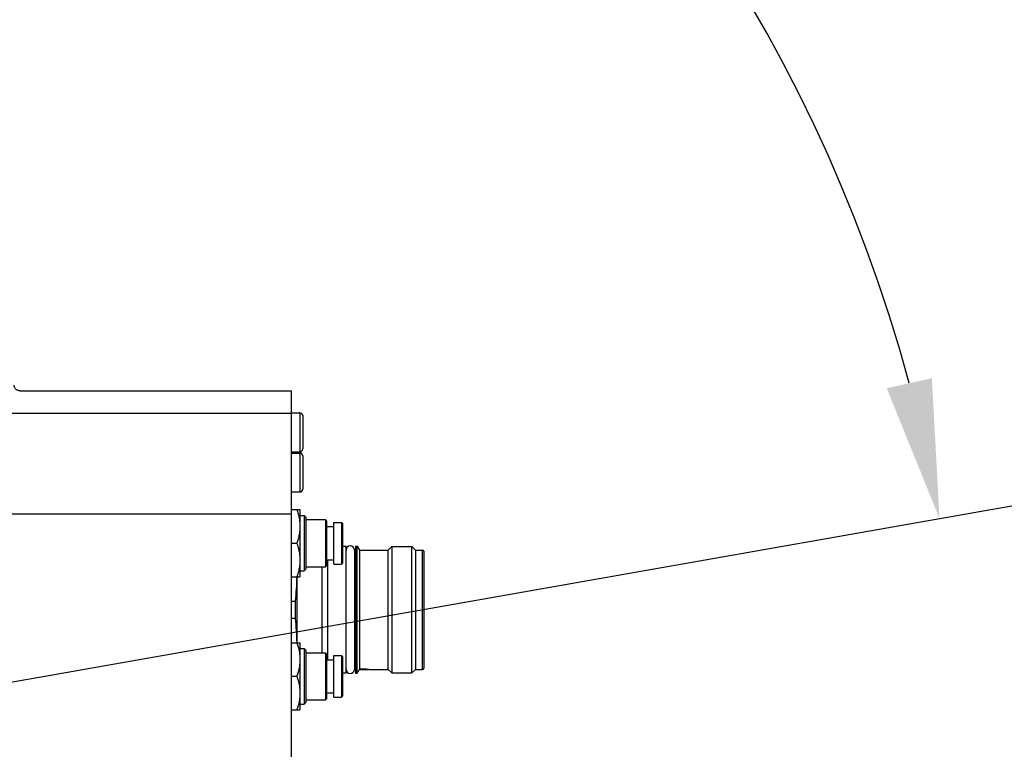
# Model space of a CAD drawing. Header units: millimetres. Extents: x 5828 to 6704, y 123 to 421.
# Tile 208 of 256: x 6565 to 6574, y 215 to 221. Entities that reach past the tile are written whole.
import ezdxf

# ---------------------------------------------------------------- set-up
doc = ezdxf.new("R2010")
doc.units = ezdxf.units.MM
for name, color, linetype in [('外形图', 7, 'Continuous'), ('尺寸标注', 7, 'Continuous'), ('运动范围', 7, 'Continuous')]:
    doc.layers.add(name, color=color, linetype=linetype)
doc.styles.add('微软雅黑', font='msyh.ttc', dxfattribs={"height": 1.5})
doc.dimstyles.new('尺寸标注_1_20比例', dxfattribs={"dimtxt": 1.5, "dimasz": 1.25, "dimexe": 0.5, "dimexo": 0.4, "dimgap": 0.5, "dimtad": 1, "dimdec": 1, "dimlfac": 20, "dimdsep": 46, "dimtxsty": '微软雅黑', "dimcen": 0.09, "dimadec": 0, "dimazin": 0, "dimtp": 0.01, "dimtm": 0.01, "dimtfac": 1, "dimtdec": 1, "dimtofl": 0, "dimtmove": 0, "dimatfit": 3, "dimfxl": 1, "dimtolj": 1, "dimarcsym": 0})

# ---------------------------------------------------------------- blocks, each defined once
blk = doc.blocks.new('*D1145')
at = {"layer": 'Defpoints', "color": 0}
for p in [(6564.9775, 227.1499), (6618.6004, 224.7716), (6488.2514, 214.3423), (6559.4529, 214.3423), (6635.7237, 214.3423)]:
    blk.add_point(p, dxfattribs=at)
at = {"layer": '尺寸标注', "color": 0, "lineweight": -2}
blk.add_arc((6559.4529, 214.3423), 13.9483, 15.13637, 174.86363, dxfattribs=at)
at = {"layer": '尺寸标注', "color": 0}
for points in [[(6572.7139, 217.9391), (6573.1206, 218.0298), (6573.1893, 216.7644)], [(6545.3524, 215.6004), (6545.7687, 215.5817), (6545.5045, 214.3423)]]:
    blk.add_solid(points, dxfattribs=at)
at = {"layer": '尺寸标注', "color": 0, "insert": (6557.2583, 229.4032), "char_height": 1.5, "attachment_point": 5, "rotation": 8.29035, "style": '微软雅黑'}
blk.add_mtext('\\A1;{\\fAlibaba PuHuiTi 3.0 55 Regular|b0|i0|c134|p18;-\\A1;170%%d}', dxfattribs=at)

msp = doc.modelspace()

# ---------------------------------------------------------------- linework, layer by layer
at = {"layer": '外形图', "linetype": 'ByBlock'}
for p, q in [((6564.9027, 217.9173), (6567.3529, 217.9173)), ((6567.3529, 210.7673), (6567.3529, 217.9173)), ((6567.3529, 217.7111), (6563.6908, 217.7111)), ((6567.3529, 217.7173), (6567.4279, 217.7173)), ((6567.4279, 217.7173), (6567.4279, 217.3673)), ((6567.4529, 217.6923), (6567.4529, 217.3923)), ((6567.3529, 217.3673), (6567.4279, 217.3673)), ((6567.3529, 217.3548), (6567.4279, 217.3548)), ((6567.4279, 217.3548), (6567.4279, 217.0048)), ((6567.4529, 217.3298), (6567.4529, 217.0298)), ((6567.3529, 217.0048), (6567.4279, 217.0048)), ((6567.3529, 216.8055), (6563.9799, 216.8055)), ((6567.3529, 216.8454), (6567.4279, 216.8454)), ((6567.4279, 216.8454), (6567.4279, 216.2392)), ((6567.4279, 216.7923), (6567.4654, 216.7923)), ((6567.4804, 216.7773), (6567.4654, 216.7923)), ((6567.4654, 216.7923), (6567.4654, 216.2923)), ((6567.4804, 216.7773), (6567.4804, 216.3073)), ((6567.4804, 216.7548), (6567.6574, 216.7548)), ((6567.6674, 216.7448), (6567.6574, 216.7548)), ((6567.6574, 216.7548), (6567.6574, 216.3298)), ((6567.6674, 216.7448), (6567.6674, 216.3398)), ((6567.7339, 216.7298), (6567.8004, 216.7298)), ((6567.7339, 216.3548), (6567.7339, 216.7298)), ((6567.8104, 216.7198), (6567.8004, 216.7298)), ((6567.8004, 216.7298), (6567.8004, 216.3548)), ((6567.8104, 216.7198), (6567.8104, 216.3648)), ((6567.6674, 216.6923), (6567.7339, 216.6923)), ((6567.3529, 216.5423), (6567.4008, 216.5423)), ((6567.8104, 216.5148), (6567.8429, 216.5148)), ((6567.8429, 215.3698), (6567.8429, 216.5148)), ((6567.9179, 216.4798), (6567.9179, 215.4048)), ((6567.9179, 216.4648), (6567.9279, 216.4648)), ((6567.9279, 216.5148), (6567.9429, 216.5148)), ((6567.9279, 216.5148), (6567.9279, 215.3698)), ((6567.9429, 215.3698), (6567.9429, 216.5148)), ((6567.9429, 216.5148), (6567.9631, 216.4798)), ((6567.9631, 216.4798), (6568.2229, 216.4798)), ((6567.9631, 216.4798), (6567.9631, 215.4061)), ((6568.2229, 216.4798), (6568.2554, 216.5123)), ((6568.2229, 215.4048), (6568.2229, 216.4798)), ((6568.2554, 216.5123), (6568.4354, 216.5123)), ((6568.2554, 216.5123), (6568.2554, 215.3723)), ((6568.4354, 216.5123), (6568.4679, 216.4798)), ((6568.4354, 215.3723), (6568.4354, 216.5123)), ((6568.4679, 216.4798), (6568.5329, 216.4798)), ((6568.4679, 216.4798), (6568.4679, 215.4048)), ((6568.5329, 215.4048), (6568.5329, 216.4798)), ((6568.5429, 216.4698), (6568.5429, 215.4148)), ((6567.6674, 216.3923), (6567.7339, 216.3923)), ((6567.6754, 216.3923), (6567.6754, 215.4923)), ((6567.7339, 216.3548), (6567.8004, 216.3548)), ((6567.8104, 216.3648), (6567.8004, 216.3548)), ((6567.4279, 216.2923), (6567.4654, 216.2923)), ((6567.4804, 216.3073), (6567.4654, 216.2923)), ((6567.4804, 216.3298), (6567.6574, 216.3298)), ((6567.6279, 215.5548), (6567.6279, 216.3298)), ((6567.6674, 216.3398), (6567.6574, 216.3298)), ((6567.3529, 216.2392), (6567.4279, 216.2392)), ((6567.4029, 215.6454), (6567.4029, 216.2392)), ((6567.3529, 216.0196), (6567.3879, 216.0196)), ((6567.3879, 215.8649), (6567.3879, 216.0196)), ((6567.3879, 215.8649), (6567.3529, 215.8649)), ((6567.3529, 215.6454), (6567.4279, 215.6454)), ((6567.4279, 215.6454), (6567.4279, 215.0392)), ((6567.4279, 215.5923), (6567.4654, 215.5923)), ((6567.4804, 215.5773), (6567.4654, 215.5923)), ((6567.4654, 215.5923), (6567.4654, 215.0923)), ((6567.4804, 215.5773), (6567.4804, 215.1073)), ((6567.4804, 215.5548), (6567.6574, 215.5548)), ((6567.6674, 215.5448), (6567.6574, 215.5548)), ((6567.6574, 215.5548), (6567.6574, 215.1298)), ((6567.6674, 215.5448), (6567.6674, 215.1398)), ((6567.6674, 215.4923), (6567.7339, 215.4923)), ((6567.7339, 215.5298), (6567.8004, 215.5298)), ((6567.7339, 215.1548), (6567.7339, 215.5298)), ((6567.8104, 215.5198), (6567.8004, 215.5298)), ((6567.8004, 215.5298), (6567.8004, 215.1548)), ((6567.8104, 215.5198), (6567.8104, 215.1648)), ((6567.9179, 215.4198), (6567.9279, 215.4198)), ((6567.9429, 215.3698), (6567.9479, 215.3785)), ((6567.9585, 215.3978), (6567.9479, 215.3785)), ((6567.9598, 215.4001), (6567.9585, 215.3978)), ((6567.9627, 215.4053), (6567.9598, 215.4001)), ((6567.9626, 215.4053), (6567.9631, 215.4061)), ((6567.9626, 215.4053), (6568.0432, 215.4053)), ((6567.9627, 215.4053), (6567.9627, 215.4053)), ((6568.0479, 215.4048), (6568.2229, 215.4048)), ((6568.2229, 215.4048), (6568.2554, 215.3723)), ((6568.4354, 215.3723), (6568.4679, 215.4048)), ((6568.4679, 215.4048), (6568.5329, 215.4048)), ((6567.3529, 215.3423), (6567.4008, 215.3423)), ((6567.8429, 215.3698), (6567.8104, 215.3698)), ((6567.9279, 215.3698), (6567.9429, 215.3698)), ((6568.2554, 215.3723), (6568.4354, 215.3723)), ((6567.4804, 215.1073), (6567.4654, 215.0923)), ((6567.4804, 215.1298), (6567.6574, 215.1298)), ((6567.6674, 215.1398), (6567.6574, 215.1298)), ((6567.6674, 215.1923), (6567.7339, 215.1923)), ((6567.7339, 215.1548), (6567.8004, 215.1548)), ((6567.8104, 215.1648), (6567.8004, 215.1548)), ((6567.3529, 215.0392), (6567.4279, 215.0392)), ((6567.4279, 215.0923), (6567.4654, 215.0923))]:
    msp.add_line(p, q, dxfattribs=at)
for centre, radius, start, end in [((6567.4279, 217.6923), 0.025, 0, 90), ((6567.4279, 217.3923), 0.025, 270, 0), ((6567.4279, 217.3298), 0.025, 0, 90), ((6567.4279, 217.0298), 0.025, 270, 0), ((6567.8804, 216.4798), 0.0375, 0, 180), ((6568.5329, 216.4698), 0.01, 0, 90), ((6567.8804, 215.4048), 0.0375, 180, 0), ((6567.9979, 214.8696), 0.5376, 85.16756, 93.71198), ((6567.9971, 214.8595), 0.5477, 84.68517, 85.29705), ((6568.5329, 215.4148), 0.01, 270, 0)]:
    msp.add_arc(centre, radius, start, end, dxfattribs=at)
for points, knots in [([(6564.9027, 217.9173), (6564.8994, 217.9173), (6564.8929, 217.9179), (6564.8836, 217.9207), (6564.8749, 217.9253), (6564.8673, 217.9315), (6564.8611, 217.939), (6564.8564, 217.9476), (6564.8539, 217.9554), (6564.8529, 217.9618), (6564.8527, 217.965), (6564.8527, 217.9666)], [0, 0, 0, 0, 0.124981, 0.249963, 0.374945, 0.499927, 0.624908, 0.74989, 0.874871, 0.937435, 1, 1, 1, 1]), ([(6567.4008, 216.8454), (6567.4049, 216.8331), (6567.4124, 216.8083), (6567.4211, 216.7706), (6567.4257, 216.7387), (6567.4275, 216.7131), (6567.4279, 216.7003), (6567.4279, 216.6938)], [0, 0, 0, 0, 0.251408, 0.501725, 0.751105, 0.875589, 1, 1, 1, 1]), ([(6567.4279, 216.6938), (6567.4279, 216.6874), (6567.4275, 216.6746), (6567.4257, 216.649), (6567.4211, 216.6171), (6567.4124, 216.5793), (6567.4049, 216.5546), (6567.4008, 216.5423)], [0, 0, 0, 0, 0.124411, 0.248895, 0.498275, 0.748592, 1, 1, 1, 1]), ([(6567.4008, 216.5423), (6567.4049, 216.53), (6567.4124, 216.5052), (6567.4211, 216.4675), (6567.4257, 216.4356), (6567.4275, 216.41), (6567.4279, 216.3971), (6567.4279, 216.3907)], [0, 0, 0, 0, 0.251408, 0.501725, 0.751105, 0.875589, 1, 1, 1, 1]), ([(6567.4279, 216.3907), (6567.4279, 216.3843), (6567.4275, 216.3715), (6567.4257, 216.3459), (6567.4211, 216.314), (6567.4124, 216.2762), (6567.4049, 216.2515), (6567.4008, 216.2392)], [0, 0, 0, 0, 0.124411, 0.248895, 0.498275, 0.748592, 1, 1, 1, 1]), ([(6567.3879, 216.0196), (6567.3914, 216.0562), (6567.3973, 216.1293), (6567.4008, 216.2025), (6567.4018, 216.2392)], [0, 0, 0, 0, 0.500138, 1, 1, 1, 1]), ([(6567.4018, 215.6454), (6567.4008, 215.682), (6567.3973, 215.7553), (6567.3914, 215.8284), (6567.3879, 215.8649)], [0, 0, 0, 0, 0.499862, 1, 1, 1, 1]), ([(6567.4008, 215.6454), (6567.4049, 215.6331), (6567.4124, 215.6083), (6567.4211, 215.5706), (6567.4257, 215.5387), (6567.4275, 215.5131), (6567.4279, 215.5003), (6567.4279, 215.4938)], [0, 0, 0, 0, 0.251408, 0.501725, 0.751105, 0.875589, 1, 1, 1, 1]), ([(6567.4279, 215.4938), (6567.4279, 215.4874), (6567.4275, 215.4746), (6567.4257, 215.449), (6567.4211, 215.4171), (6567.4124, 215.3793), (6567.4049, 215.3546), (6567.4008, 215.3423)], [0, 0, 0, 0, 0.124411, 0.248895, 0.498275, 0.748592, 1, 1, 1, 1]), ([(6567.4008, 215.3423), (6567.4049, 215.33), (6567.4124, 215.3052), (6567.4211, 215.2675), (6567.4257, 215.2356), (6567.4275, 215.21), (6567.4279, 215.1971), (6567.4279, 215.1907)], [0, 0, 0, 0, 0.251408, 0.501725, 0.751105, 0.875589, 1, 1, 1, 1]), ([(6567.4279, 215.1907), (6567.4279, 215.1843), (6567.4275, 215.1715), (6567.4257, 215.1459), (6567.4211, 215.114), (6567.4124, 215.0762), (6567.4049, 215.0515), (6567.4008, 215.0392)], [0, 0, 0, 0, 0.124411, 0.248895, 0.498275, 0.748592, 1, 1, 1, 1])]:
    msp.add_open_spline(points, degree=3, knots=knots, dxfattribs=at)
at = {"layer": '运动范围'}
msp.add_line((6559.4529, 214.3423), (6618.6004, 224.7716), dxfattribs=at)
msp.add_arc((6559.4529, 214.3423), 60.06, 10, 350, dxfattribs=at)

# ---------------------------------------------------------------- dimensions: what is measured, and where the dimension line sits
at = {"layer": '尺寸标注'}
dim = msp.add_angular_dim_2l(base=(6564.9775, 227.1499), line1=((6635.7237, 214.3423), (6488.2514, 214.3423)), line2=((6559.4529, 214.3423), (6618.6004, 224.7716)), text='\\A1;{\\fAlibaba PuHuiTi 3.0 55 Regular|b0|i0|c134|p18;-<>}', dimstyle='尺寸标注_1_20比例', dxfattribs=at)
dim.commit()
dim.dimension.update_dxf_attribs({"geometry": '*D1145', "text_midpoint": (6557.4417, 228.1449), "dimtype": 162})

doc.saveas('drawing.dxf')
